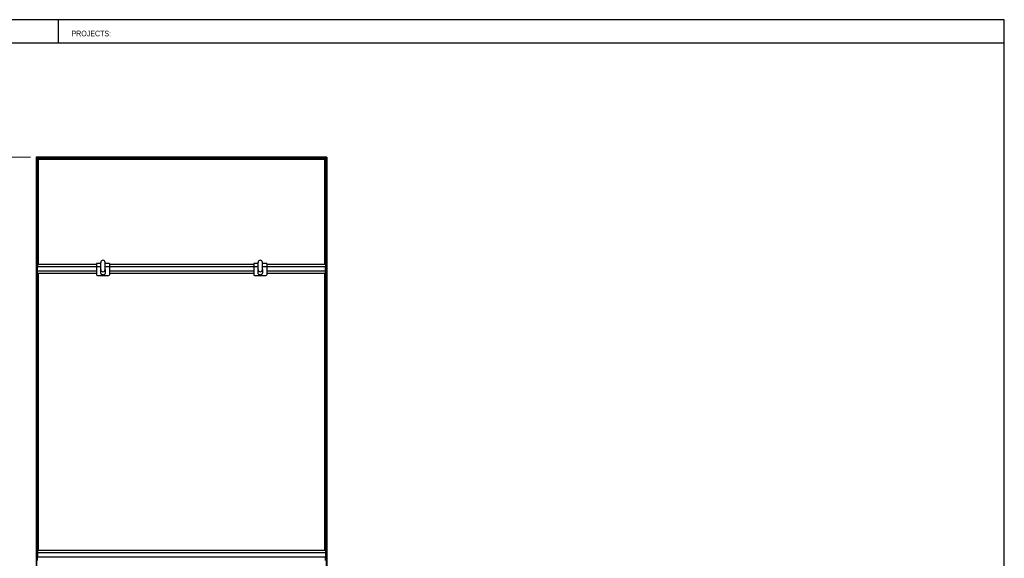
# Model space of a CAD drawing. Header units: millimetres. Extents: x 130 to 5859, y 139 to 4070.
# Tile 3 of 3: x 2400 to 5807, y 2208 to 4070. Entities that reach past the tile are written whole.
import ezdxf

# ---------------------------------------------------------------- set-up
doc = ezdxf.new("R2010")
doc.units = ezdxf.units.MM
doc.header["$LTSCALE"] = 20
doc.layers.add('1轮廓实线层', color=7, linetype='Continuous')
doc.styles.add('SLDTEXTSTYLE1', font='Arial Narrow', dxfattribs={"width": 0.87})
doc.styles.add('SLDTEXTSTYLE2', font='ARIAL.TTF', dxfattribs={"width": 0.948})
doc.styles.add('SLDTEXTSTYLE3', font='ARIALBD.TTF', dxfattribs={"width": 0.948})
doc.dimstyles.new('SLDDIMSTYLE0', dxfattribs={"dimtxt": 30.819824, "dimasz": 30.819824, "dimexe": 0, "dimexo": 0.0625, "dimgap": 7.704956, "dimtad": 1, "dimdec": 1, "dimrnd": 1e-09, "dimzin": 4, "dimdsep": 46, "dimtxsty": 'SLDTEXTSTYLE3', "dimsah": 1, "dimcen": 0.09, "dimadec": 0, "dimazin": 1, "dimtfac": 1, "dimtdec": 1, "dimtofl": 0, "dimtmove": 0, "dimatfit": 3, "dimfxl": 1, "dimfrac": 2, "dimtolj": 1, "dimtzin": 12, "dimarcsym": 0})

# ---------------------------------------------------------------- blocks, each defined once
blk = doc.blocks.new('_D')
at = {"color": 7, "linetype": 'Continuous', "lineweight": 18}
for p, q in [((2437.4, 3594.5), (2050, 3594.5)), ((2070, 3594.5), (2070, 1194.5)), ((2437.4, 1194.5), (2050, 1194.5))]:
    blk.add_line(p, q, dxfattribs=at)
for points in [[(2070, 3594.5), (2065.2, 3563.7), (2074.7, 3563.7)], [(2070, 1194.5), (2074.7, 1225.3), (2065.2, 1225.3)]]:
    blk.add_solid(points, dxfattribs=at)
at = {"color": 7, "linetype": 'Continuous', "lineweight": 18, "insert": (2029, 2406.6), "char_height": 31.75, "attachment_point": 1, "rotation": 90, "style": 'SLDTEXTSTYLE2'}
blk.add_mtext('2400.0', dxfattribs=at)

msp = doc.modelspace()

# ---------------------------------------------------------------- linework, layer by layer
at = {"color": 7, "linetype": 'Continuous', "lineweight": 25}
for p, q in [((5806.63, 4070), (130.48, 4070)), ((2534.93, 3990), (2534.93, 4070)), ((5806.63, 140), (5806.63, 4070)), ((130.48, 3990), (5806.63, 3990))]:
    msp.add_line(p, q, dxfattribs=at)
at = {"layer": '1轮廓实线层'}
for p, q in [((3463.15, 3594.52), (2457.41, 3594.52)), ((2457.41, 3594.52), (2457.41, 1194.52)), ((3462.8, 3594.17), (2457.76, 3594.17)), ((2458.56, 3593.37), (2457.76, 3594.17)), ((2457.76, 1194.87), (2457.76, 3594.17)), ((2457.76, 3594.17), (2458.56, 3593.37)), ((3462, 3593.37), (2458.56, 3593.37)), ((2458.56, 3593.37), (2458.56, 1195.67)), ((3461.65, 3593.02), (2458.91, 3593.02)), ((2462.66, 3589.27), (2458.91, 3593.02)), ((2458.91, 1196.02), (2458.91, 3593.02)), ((2462.66, 3589.27), (2458.91, 3593.02)), ((2458.91, 3588.32), (2462.66, 3588.32)), ((3457.9, 3589.27), (2462.66, 3589.27)), ((2462.66, 3589.27), (2462.66, 3223.72)), ((2462.66, 3223.72), (2463.01, 3588.92)), ((3457.55, 3588.92), (2463.01, 3588.92)), ((2463.81, 3588.12), (2463.01, 3588.92)), ((2463.01, 3588.92), (2463.81, 3588.12)), ((3456.75, 3588.12), (2463.81, 3588.12)), ((2463.81, 3588.12), (2464.16, 3223.72)), ((3456.4, 3587.77), (2464.16, 3587.77)), ((2464.86, 3587.07), (2464.16, 3587.77)), ((2464.16, 3223.72), (2464.16, 3587.77)), ((2464.86, 3587.07), (2464.16, 3587.77)), ((2464.86, 3223.72), (2464.86, 3587.07)), ((3455.7, 3587.07), (2464.86, 3587.07)), ((3455.7, 3587.07), (3456.4, 3587.77)), ((3455.7, 3587.07), (3456.4, 3587.77)), ((3455.7, 3223.72), (3455.7, 3587.07)), ((3456.4, 3223.72), (3456.75, 3588.12)), ((3456.4, 3587.77), (3456.4, 3223.72)), ((3456.75, 3588.12), (3457.55, 3588.92)), ((3457.55, 3588.92), (3456.75, 3588.12)), ((3457.55, 3588.92), (3457.9, 3223.72)), ((3457.9, 3589.27), (3461.65, 3593.02)), ((3457.9, 3589.27), (3461.65, 3593.02)), ((3457.9, 3223.72), (3457.9, 3589.27)), ((3461.65, 3588.32), (3457.9, 3588.32)), ((3461.65, 3593.02), (3461.65, 1196.02)), ((3462, 3593.37), (3462.8, 3594.17)), ((3462.8, 3594.17), (3462, 3593.37)), ((3462, 1195.67), (3462, 3593.37)), ((3462.8, 3594.17), (3462.8, 1194.87)), ((3463.15, 1194.52), (3463.15, 3594.52)), ((2462.66, 3568.72), (2458.91, 3568.72)), ((2458.91, 3556.32), (2462.66, 3556.32)), ((3457.9, 3568.72), (3461.65, 3568.72)), ((3461.65, 3556.32), (3457.9, 3556.32)), ((2462.66, 3536.72), (2458.91, 3536.72)), ((2458.91, 3524.32), (2462.66, 3524.32)), ((3457.9, 3536.72), (3461.65, 3536.72)), ((3461.65, 3524.32), (3457.9, 3524.32)), ((2462.66, 3504.72), (2458.91, 3504.72)), ((2458.91, 3492.32), (2462.66, 3492.32)), ((3457.9, 3504.72), (3461.65, 3504.72)), ((3461.65, 3492.32), (3457.9, 3492.32)), ((2462.66, 3472.72), (2458.91, 3472.72)), ((2458.91, 3460.32), (2462.66, 3460.32)), ((2462.66, 3440.72), (2458.91, 3440.72)), ((3457.9, 3472.72), (3461.65, 3472.72)), ((3461.65, 3460.32), (3457.9, 3460.32)), ((3457.9, 3440.72), (3461.65, 3440.72)), ((2458.91, 3428.32), (2462.66, 3428.32)), ((2462.66, 3408.72), (2458.91, 3408.72)), ((3461.65, 3428.32), (3457.9, 3428.32)), ((3457.9, 3408.72), (3461.65, 3408.72)), ((2458.91, 3396.32), (2462.66, 3396.32)), ((2462.66, 3376.72), (2458.91, 3376.72)), ((3461.65, 3396.32), (3457.9, 3396.32)), ((3457.9, 3376.72), (3461.65, 3376.72)), ((2458.91, 3364.32), (2462.66, 3364.32)), ((2462.66, 3344.72), (2458.91, 3344.72)), ((3461.65, 3364.32), (3457.9, 3364.32)), ((3457.9, 3344.72), (3461.65, 3344.72)), ((2458.91, 3332.32), (2462.66, 3332.32)), ((2462.66, 3312.72), (2458.91, 3312.72)), ((3461.65, 3332.32), (3457.9, 3332.32)), ((3457.9, 3312.72), (3461.65, 3312.72)), ((2458.91, 3300.32), (2462.66, 3300.32)), ((2462.66, 3280.72), (2458.91, 3280.72)), ((3461.65, 3300.32), (3457.9, 3300.32)), ((3457.9, 3280.72), (3461.65, 3280.72)), ((2458.91, 3268.32), (2462.66, 3268.32)), ((2462.66, 3248.72), (2458.91, 3248.72)), ((2458.91, 3236.32), (2462.66, 3236.32)), ((3461.65, 3268.32), (3457.9, 3268.32)), ((3457.9, 3248.72), (3461.65, 3248.72)), ((3461.65, 3236.32), (3457.9, 3236.32)), ((2459.28, 3216.72), (2458.91, 3216.72)), ((2458.91, 3204.32), (2459.28, 3204.32)), ((2462.28, 3226.72), (2459.28, 3226.72)), ((2459.28, 3226.72), (2459.28, 3217.72)), ((2462.28, 3217.72), (2459.28, 3217.72)), ((2459.28, 3189.81), (2459.28, 3217.72)), ((2462.28, 3226.72), (2462.28, 3217.72)), ((2462.28, 3189.81), (2462.28, 3217.72)), ((2462.28, 3216.22), (2665.78, 3216.22)), ((2665.78, 3223.72), (2462.66, 3223.72)), ((2680.78, 3226.87), (2665.78, 3226.87)), ((2665.78, 3226.87), (2665.78, 3216.22)), ((2665.78, 3216.22), (2665.78, 3188.22)), ((2665.78, 3216.22), (2680.78, 3216.22)), ((2680.78, 3205.87), (2680.78, 3230.86)), ((2680.78, 3205.8), (2680.78, 3205.87)), ((2680.78, 3194.71), (2680.78, 3205.8)), ((2695.78, 3205.87), (2695.78, 3230.86)), ((2710.78, 3226.87), (2695.78, 3226.87)), ((2695.78, 3216.22), (2710.78, 3216.22)), ((2695.78, 3205.87), (2695.78, 3205.8)), ((2695.78, 3205.8), (2695.78, 3194.71)), ((2710.78, 3226.87), (2710.78, 3216.22)), ((3209.78, 3223.72), (2710.78, 3223.72)), ((2710.78, 3216.22), (2710.78, 3188.22)), ((2710.78, 3216.22), (3209.78, 3216.22)), ((3224.78, 3226.87), (3209.78, 3226.87)), ((3209.78, 3226.87), (3209.78, 3216.22)), ((3209.78, 3216.22), (3209.78, 3188.22)), ((3209.78, 3216.22), (3224.78, 3216.22)), ((3224.78, 3205.87), (3224.78, 3230.86)), ((3224.78, 3205.8), (3224.78, 3205.87)), ((3224.78, 3194.71), (3224.78, 3205.8)), ((3239.78, 3205.87), (3239.78, 3230.86)), ((3254.78, 3226.87), (3239.78, 3226.87)), ((3239.78, 3216.22), (3254.78, 3216.22)), ((3239.78, 3205.87), (3239.78, 3205.8)), ((3239.78, 3205.8), (3239.78, 3194.71)), ((3254.78, 3226.87), (3254.78, 3216.22)), ((3457.9, 3223.72), (3254.78, 3223.72)), ((3254.78, 3216.22), (3254.78, 3188.22)), ((3254.78, 3216.22), (3458.28, 3216.22)), ((3461.28, 3226.72), (3458.28, 3226.72)), ((3458.28, 3226.72), (3458.28, 3217.72)), ((3461.28, 3217.72), (3458.28, 3217.72)), ((3458.28, 3189.81), (3458.28, 3217.72)), ((3461.28, 3226.72), (3461.28, 3217.72)), ((3461.28, 3189.81), (3461.28, 3217.72)), ((3461.28, 3216.72), (3461.65, 3216.72)), ((3461.65, 3204.32), (3461.28, 3204.32)), ((2459.28, 3184.72), (2458.91, 3184.72)), ((2458.91, 3172.32), (2459.28, 3172.32)), ((2462.28, 3189.81), (2459.28, 3189.81)), ((2459.28, 3189.81), (2459.28, 3186)), ((2462.28, 3186), (2459.28, 3186)), ((2459.28, 3148.21), (2459.28, 3186)), ((2462.28, 3201.22), (2665.78, 3201.22)), ((2462.28, 3193.72), (2665.78, 3193.72)), ((2462.28, 3189.81), (2462.28, 3186)), ((2462.28, 3148.21), (2462.28, 3186)), ((2462.66, 3184.72), (2462.28, 3184.72)), ((2462.28, 3172.32), (2462.66, 3172.32)), ((2463.01, 3193.72), (2462.66, 2235)), ((2462.66, 2235), (2463.01, 3193.72)), ((2463.81, 2235), (2464.16, 3193.72)), ((2464.16, 3193.72), (2463.81, 2235)), ((2464.86, 2235), (2464.86, 3193.72)), ((2668.78, 3185.22), (2707.78, 3185.22)), ((2710.78, 3201.22), (3209.78, 3201.22)), ((2710.78, 3193.72), (3209.78, 3193.72)), ((3212.78, 3185.22), (3251.78, 3185.22)), ((3254.78, 3201.22), (3458.28, 3201.22)), ((3254.78, 3193.72), (3457.9, 3193.72)), ((3455.7, 2235), (3455.7, 3193.72)), ((3456.75, 3193.72), (3456.4, 2235)), ((3456.4, 2235), (3456.75, 3193.72)), ((3457.55, 2235), (3457.9, 3193.72)), ((3457.9, 3193.72), (3457.55, 2235)), ((3457.9, 3184.72), (3458.28, 3184.72)), ((3458.28, 3172.32), (3457.9, 3172.32)), ((3461.28, 3189.81), (3458.28, 3189.81)), ((3458.28, 3189.81), (3458.28, 3186)), ((3461.28, 3186), (3458.28, 3186)), ((3458.28, 3148.21), (3458.28, 3186)), ((3461.28, 3189.81), (3461.28, 3186)), ((3461.28, 3148.21), (3461.28, 3186)), ((3461.28, 3184.72), (3461.65, 3184.72)), ((3461.65, 3172.32), (3461.28, 3172.32)), ((2459.28, 3152.72), (2458.91, 3152.72)), ((2458.91, 3140.32), (2462.66, 3140.32)), ((2462.28, 3148.21), (2459.28, 3148.21)), ((2459.28, 3148.21), (2459.28, 3145.32)), ((2462.28, 3145.32), (2459.28, 3145.32)), ((2462.66, 3152.72), (2462.28, 3152.72)), ((2462.28, 3148.21), (2462.28, 3145.32)), ((3457.9, 3152.72), (3458.28, 3152.72)), ((3461.65, 3140.32), (3457.9, 3140.32)), ((3461.28, 3148.21), (3458.28, 3148.21)), ((3458.28, 3148.21), (3458.28, 3145.32)), ((3461.28, 3145.32), (3458.28, 3145.32)), ((3461.28, 3152.72), (3461.65, 3152.72)), ((3461.28, 3148.21), (3461.28, 3145.32)), ((2462.66, 3120.72), (2458.91, 3120.72)), ((2458.91, 3108.32), (2462.66, 3108.32)), ((3457.9, 3120.72), (3461.65, 3120.72)), ((3461.65, 3108.32), (3457.9, 3108.32)), ((2462.66, 3088.72), (2458.91, 3088.72)), ((2458.91, 3076.32), (2462.66, 3076.32)), ((3457.9, 3088.72), (3461.65, 3088.72)), ((3461.65, 3076.32), (3457.9, 3076.32)), ((2462.66, 3056.72), (2458.91, 3056.72)), ((2458.91, 3044.32), (2462.66, 3044.32)), ((3457.9, 3056.72), (3461.65, 3056.72)), ((3461.65, 3044.32), (3457.9, 3044.32)), ((2462.66, 3024.72), (2458.91, 3024.72)), ((2458.91, 3012.32), (2462.66, 3012.32)), ((3457.9, 3024.72), (3461.65, 3024.72)), ((3461.65, 3012.32), (3457.9, 3012.32)), ((2462.66, 2992.72), (2458.91, 2992.72)), ((2458.91, 2980.32), (2462.66, 2980.32)), ((3457.9, 2992.72), (3461.65, 2992.72)), ((3461.65, 2980.32), (3457.9, 2980.32)), ((2462.66, 2960.72), (2458.91, 2960.72)), ((2458.91, 2948.32), (2462.66, 2948.32)), ((3457.9, 2960.72), (3461.65, 2960.72)), ((3461.65, 2948.32), (3457.9, 2948.32)), ((2462.66, 2928.72), (2458.91, 2928.72)), ((2458.91, 2916.32), (2462.66, 2916.32)), ((2462.66, 2896.72), (2458.91, 2896.72)), ((3457.9, 2928.72), (3461.65, 2928.72)), ((3461.65, 2916.32), (3457.9, 2916.32)), ((3457.9, 2896.72), (3461.65, 2896.72)), ((2458.91, 2884.32), (2462.66, 2884.32)), ((2462.66, 2864.72), (2458.91, 2864.72)), ((3461.65, 2884.32), (3457.9, 2884.32)), ((3457.9, 2864.72), (3461.65, 2864.72)), ((2458.91, 2852.32), (2462.66, 2852.32)), ((2462.66, 2832.72), (2458.91, 2832.72)), ((3461.65, 2852.32), (3457.9, 2852.32)), ((3457.9, 2832.72), (3461.65, 2832.72)), ((2458.91, 2820.32), (2462.66, 2820.32)), ((2462.66, 2800.72), (2458.91, 2800.72)), ((3461.65, 2820.32), (3457.9, 2820.32)), ((3457.9, 2800.72), (3461.65, 2800.72)), ((2458.91, 2788.32), (2462.66, 2788.32)), ((2462.66, 2768.72), (2458.91, 2768.72)), ((3461.65, 2788.32), (3457.9, 2788.32)), ((3457.9, 2768.72), (3461.65, 2768.72)), ((2458.91, 2756.32), (2462.66, 2756.32)), ((2462.66, 2736.72), (2458.91, 2736.72)), ((3461.65, 2756.32), (3457.9, 2756.32)), ((3457.9, 2736.72), (3461.65, 2736.72)), ((2458.91, 2724.32), (2462.66, 2724.32)), ((2462.66, 2704.72), (2458.91, 2704.72)), ((2458.91, 2692.32), (2462.66, 2692.32)), ((3461.65, 2724.32), (3457.9, 2724.32)), ((3457.9, 2704.72), (3461.65, 2704.72)), ((3461.65, 2692.32), (3457.9, 2692.32)), ((2462.66, 2672.72), (2458.91, 2672.72)), ((2458.91, 2660.32), (2462.66, 2660.32)), ((3457.9, 2672.72), (3461.65, 2672.72)), ((3461.65, 2660.32), (3457.9, 2660.32)), ((2462.66, 2640.72), (2458.91, 2640.72)), ((2458.91, 2628.32), (2462.66, 2628.32)), ((3457.9, 2640.72), (3461.65, 2640.72)), ((3461.65, 2628.32), (3457.9, 2628.32)), ((2462.66, 2608.72), (2458.91, 2608.72)), ((2458.91, 2596.32), (2462.66, 2596.32)), ((3457.9, 2608.72), (3461.65, 2608.72)), ((3461.65, 2596.32), (3457.9, 2596.32)), ((2462.66, 2576.72), (2458.91, 2576.72)), ((2458.91, 2564.32), (2462.66, 2564.32)), ((3457.9, 2576.72), (3461.65, 2576.72)), ((3461.65, 2564.32), (3457.9, 2564.32)), ((2462.66, 2544.72), (2458.91, 2544.72)), ((2458.91, 2532.32), (2462.66, 2532.32)), ((3457.9, 2544.72), (3461.65, 2544.72)), ((3461.65, 2532.32), (3457.9, 2532.32)), ((2462.66, 2512.72), (2458.91, 2512.72)), ((2458.91, 2500.32), (2462.66, 2500.32)), ((3457.9, 2512.72), (3461.65, 2512.72)), ((3461.65, 2500.32), (3457.9, 2500.32)), ((2462.66, 2480.72), (2458.91, 2480.72)), ((2458.91, 2468.32), (2462.66, 2468.32)), ((3457.9, 2480.72), (3461.65, 2480.72)), ((3461.65, 2468.32), (3457.9, 2468.32)), ((2462.66, 2448.72), (2458.91, 2448.72)), ((2458.91, 2436.32), (2462.66, 2436.32)), ((3457.9, 2448.72), (3461.65, 2448.72)), ((3461.65, 2436.32), (3457.9, 2436.32)), ((2462.66, 2416.72), (2458.91, 2416.72)), ((2458.91, 2404.32), (2462.66, 2404.32)), ((2458.91, 2384.72), (2462.66, 2384.72)), ((3457.9, 2416.72), (3461.65, 2416.72)), ((3461.65, 2404.32), (3457.9, 2404.32)), ((3461.65, 2384.72), (3457.9, 2384.72)), ((2462.66, 2372.32), (2458.91, 2372.32)), ((2458.91, 2352.72), (2462.66, 2352.72)), ((3457.9, 2372.32), (3461.65, 2372.32)), ((3461.65, 2352.72), (3457.9, 2352.72)), ((2462.66, 2340.32), (2458.91, 2340.32)), ((2458.91, 2320.72), (2462.66, 2320.72)), ((3457.9, 2340.32), (3461.65, 2340.32)), ((3461.65, 2320.72), (3457.9, 2320.72)), ((2462.66, 2308.32), (2458.91, 2308.32)), ((2458.91, 2288.72), (2462.66, 2288.72)), ((3457.9, 2308.32), (3461.65, 2308.32)), ((3461.65, 2288.72), (3457.9, 2288.72)), ((2462.66, 2276.32), (2458.91, 2276.32)), ((2458.91, 2256.72), (2462.66, 2256.72)), ((3457.9, 2276.32), (3461.65, 2276.32)), ((3461.65, 2256.72), (3457.9, 2256.72)), ((2462.66, 2244.32), (2458.91, 2244.32)), ((2458.91, 2224.72), (2459.28, 2224.72)), ((2462.28, 2240.03), (2459.28, 2240.03)), ((2459.28, 2240.03), (2459.28, 2230.2)), ((2462.28, 2230.2), (2459.28, 2230.2)), ((2459.28, 2230.2), (2459.28, 2210.2)), ((2462.28, 2240.03), (2462.28, 2230.2)), ((2462.28, 2230.2), (2462.28, 2210.2)), ((2462.28, 2227.63), (3458.28, 2227.63)), ((3458.28, 2235), (2462.66, 2235)), ((3457.9, 2244.32), (3461.65, 2244.32)), ((3461.28, 2240.03), (3458.28, 2240.03)), ((3458.28, 2240.03), (3458.28, 2230.2)), ((3461.28, 2230.2), (3458.28, 2230.2)), ((3458.28, 2230.2), (3458.28, 2210.2)), ((3461.28, 2240.03), (3461.28, 2230.2)), ((3461.28, 2230.2), (3461.28, 2210.2)), ((3461.65, 2224.72), (3461.28, 2224.72)), ((2459.28, 2212.32), (2458.91, 2212.32)), ((2459.28, 2200.03), (2459.28, 2210.2)), ((2462.28, 2210.2), (2459.28, 2210.2)), ((2462.28, 2212.63), (3458.28, 2212.63)), ((2462.28, 2200.03), (2462.28, 2210.2)), ((3458.28, 2200.03), (3458.28, 2210.2)), ((3461.28, 2210.2), (3458.28, 2210.2)), ((3461.28, 2212.32), (3461.65, 2212.32)), ((3461.28, 2200.03), (3461.28, 2210.2))]:
    msp.add_line(p, q, dxfattribs=at)
for centre, radius, start, end in [((2688.28, 3230.85), 7.5, 0.02615, 179.97385), ((3232.28, 3230.85), 7.5, 0.02615, 179.97385), ((2688.28, 3205.88), 7.5, 180.02615, 359.97385), ((2688.28, 3205.81), 7.5, 180.02615, 359.97385), ((2688.28, 3205.81), 7.5, 180.02615, 359.97385), ((3232.28, 3205.88), 7.5, 180.02615, 359.97385), ((3232.28, 3205.81), 7.5, 180.02615, 359.97385), ((3232.28, 3205.81), 7.5, 180.02615, 359.97385), ((2668.78, 3188.22), 3, 180, 270), ((2707.78, 3188.22), 3, 270, 0), ((3212.78, 3188.22), 3, 180, 270), ((3251.78, 3188.22), 3, 270, 0)]:
    msp.add_arc(centre, radius, start, end, dxfattribs=at)
for points, knots in [([(2457.76, 3594.17), (2457.72, 3594.21), (2457.67, 3594.26), (2457.59, 3594.34), (2457.54, 3594.38), (2457.48, 3594.45), (2457.45, 3594.48), (2457.42, 3594.51), (2457.41, 3594.52), (2457.41, 3594.52)], [0, 0, 0, 0, 0.25, 0.25, 0.5, 0.5, 0.75, 0.75, 1, 1, 1, 1]), ([(2457.76, 3594.17), (2457.72, 3594.21), (2457.67, 3594.26), (2457.59, 3594.34), (2457.54, 3594.38), (2457.48, 3594.45), (2457.45, 3594.48), (2457.42, 3594.51), (2457.41, 3594.52), (2457.41, 3594.52)], [0, 0, 0, 0, 0.25, 0.25, 0.5, 0.5, 0.75, 0.75, 1, 1, 1, 1]), ([(2458.91, 3593.02), (2458.91, 3593.02), (2458.9, 3593.03), (2458.87, 3593.06), (2458.84, 3593.09), (2458.77, 3593.16), (2458.73, 3593.2), (2458.64, 3593.28), (2458.6, 3593.33), (2458.56, 3593.37)], [0, 0, 0, 0, 0.25, 0.25, 0.5, 0.5, 0.75, 0.75, 1, 1, 1, 1]), ([(2458.91, 3593.02), (2458.91, 3593.02), (2458.9, 3593.03), (2458.87, 3593.06), (2458.84, 3593.09), (2458.77, 3593.16), (2458.73, 3593.2), (2458.64, 3593.28), (2458.6, 3593.33), (2458.56, 3593.37)], [0, 0, 0, 0, 0.25, 0.25, 0.5, 0.5, 0.75, 0.75, 1, 1, 1, 1]), ([(2463.01, 3588.92), (2462.97, 3588.96), (2462.92, 3589.01), (2462.84, 3589.09), (2462.79, 3589.13), (2462.73, 3589.2), (2462.7, 3589.23), (2462.67, 3589.26), (2462.66, 3589.27), (2462.66, 3589.27)], [0, 0, 0, 0, 0.25, 0.25, 0.5, 0.5, 0.75, 0.75, 1, 1, 1, 1]), ([(2463.01, 3588.92), (2462.97, 3588.96), (2462.92, 3589.01), (2462.84, 3589.09), (2462.79, 3589.13), (2462.73, 3589.2), (2462.7, 3589.23), (2462.67, 3589.26), (2462.66, 3589.27), (2462.66, 3589.27)], [0, 0, 0, 0, 0.25, 0.25, 0.5, 0.5, 0.75, 0.75, 1, 1, 1, 1]), ([(2464.16, 3587.77), (2464.16, 3587.77), (2464.15, 3587.78), (2464.12, 3587.81), (2464.09, 3587.84), (2464.02, 3587.91), (2463.98, 3587.95), (2463.89, 3588.03), (2463.85, 3588.08), (2463.81, 3588.12)], [0, 0, 0, 0, 0.25, 0.25, 0.5, 0.5, 0.75, 0.75, 1, 1, 1, 1]), ([(2464.16, 3587.77), (2464.16, 3587.77), (2464.15, 3587.78), (2464.12, 3587.81), (2464.09, 3587.84), (2464.02, 3587.91), (2463.98, 3587.95), (2463.89, 3588.03), (2463.85, 3588.08), (2463.81, 3588.12)], [0, 0, 0, 0, 0.25, 0.25, 0.5, 0.5, 0.75, 0.75, 1, 1, 1, 1]), ([(3456.4, 3587.77), (3456.4, 3587.77), (3456.41, 3587.78), (3456.44, 3587.81), (3456.47, 3587.84), (3456.53, 3587.91), (3456.58, 3587.95), (3456.66, 3588.03), (3456.71, 3588.08), (3456.75, 3588.12)], [0, 0, 0, 0, 0.25, 0.25, 0.5, 0.5, 0.75, 0.75, 1, 1, 1, 1]), ([(3456.4, 3587.77), (3456.4, 3587.77), (3456.41, 3587.78), (3456.44, 3587.81), (3456.47, 3587.84), (3456.53, 3587.91), (3456.58, 3587.95), (3456.66, 3588.03), (3456.71, 3588.08), (3456.75, 3588.12)], [0, 0, 0, 0, 0.25, 0.25, 0.5, 0.5, 0.75, 0.75, 1, 1, 1, 1]), ([(3457.55, 3588.92), (3457.59, 3588.96), (3457.63, 3589.01), (3457.72, 3589.09), (3457.76, 3589.13), (3457.83, 3589.2), (3457.86, 3589.23), (3457.89, 3589.26), (3457.9, 3589.27), (3457.9, 3589.27)], [0, 0, 0, 0, 0.25, 0.25, 0.5, 0.5, 0.75, 0.75, 1, 1, 1, 1]), ([(3457.55, 3588.92), (3457.59, 3588.96), (3457.63, 3589.01), (3457.72, 3589.09), (3457.76, 3589.13), (3457.83, 3589.2), (3457.86, 3589.23), (3457.89, 3589.26), (3457.9, 3589.27), (3457.9, 3589.27)], [0, 0, 0, 0, 0.25, 0.25, 0.5, 0.5, 0.75, 0.75, 1, 1, 1, 1]), ([(3461.65, 3593.02), (3461.65, 3593.02), (3461.66, 3593.03), (3461.69, 3593.06), (3461.72, 3593.09), (3461.78, 3593.16), (3461.83, 3593.2), (3461.91, 3593.28), (3461.96, 3593.33), (3462, 3593.37)], [0, 0, 0, 0, 0.25, 0.25, 0.5, 0.5, 0.75, 0.75, 1, 1, 1, 1]), ([(3461.65, 3593.02), (3461.65, 3593.02), (3461.66, 3593.03), (3461.69, 3593.06), (3461.72, 3593.09), (3461.78, 3593.16), (3461.83, 3593.2), (3461.91, 3593.28), (3461.96, 3593.33), (3462, 3593.37)], [0, 0, 0, 0, 0.25, 0.25, 0.5, 0.5, 0.75, 0.75, 1, 1, 1, 1]), ([(3462.8, 3594.17), (3462.84, 3594.21), (3462.88, 3594.26), (3462.97, 3594.34), (3463.01, 3594.38), (3463.08, 3594.45), (3463.11, 3594.48), (3463.14, 3594.51), (3463.15, 3594.52), (3463.15, 3594.52)], [0, 0, 0, 0, 0.25, 0.25, 0.5, 0.5, 0.75, 0.75, 1, 1, 1, 1]), ([(3462.8, 3594.17), (3462.84, 3594.21), (3462.88, 3594.26), (3462.97, 3594.34), (3463.01, 3594.38), (3463.08, 3594.45), (3463.11, 3594.48), (3463.14, 3594.51), (3463.15, 3594.52), (3463.15, 3594.52)], [0, 0, 0, 0, 0.25, 0.25, 0.5, 0.5, 0.75, 0.75, 1, 1, 1, 1]), ([(2688.28, 3187.21), (2687.58, 3187.27), (2686.14, 3187.38), (2684.11, 3188.35), (2682.3, 3189.96), (2681.02, 3192.18), (2680.86, 3193.89), (2680.78, 3194.71)], [0, 0, 0, 0, 0.1767613, 0.3670593, 0.5634541, 0.7902149, 1, 1, 1, 1]), ([(2695.78, 3194.71), (2695.72, 3194.02), (2695.61, 3192.58), (2694.64, 3190.54), (2693.03, 3188.74), (2690.82, 3187.45), (2689.1, 3187.29), (2688.28, 3187.21)], [0, 0, 0, 0, 0.17686506, 0.36723941, 0.56364751, 0.79033567, 1, 1, 1, 1]), ([(3232.28, 3187.21), (3231.58, 3187.27), (3230.14, 3187.38), (3228.11, 3188.35), (3226.3, 3189.96), (3225.02, 3192.18), (3224.86, 3193.89), (3224.78, 3194.71)], [0, 0, 0, 0, 0.1767613, 0.3670593, 0.5634541, 0.7902149, 1, 1, 1, 1]), ([(3239.78, 3194.71), (3239.72, 3194.02), (3239.61, 3192.58), (3238.64, 3190.54), (3237.03, 3188.74), (3234.82, 3187.45), (3233.1, 3187.29), (3232.28, 3187.21)], [0, 0, 0, 0, 0.17686506, 0.36723941, 0.56364751, 0.79033567, 1, 1, 1, 1])]:
    msp.add_open_spline(points, degree=3, knots=knots, dxfattribs=at)

# ---------------------------------------------------------------- texts
at = {"color": 7, "linetype": 'Continuous', "lineweight": 18, "insert": (2579.58, 4032.01), "char_height": 19.55, "attachment_point": 1, "style": 'SLDTEXTSTYLE1'}
msp.add_mtext('PROJECTS:', dxfattribs=at)

# ---------------------------------------------------------------- dimensions: what is measured, and where the dimension line sits
at = {"color": 7, "linetype": 'Continuous', "lineweight": 18}
dim = msp.add_linear_dim(base=(2069.97, 1194.52), p1=(2457.41, 3594.52), p2=(2457.41, 1194.52), angle=90, dimstyle='SLDDIMSTYLE0', dxfattribs=at)
dim.commit()
dim.dimension.update_dxf_attribs({"geometry": '_D', "text_midpoint": (2069.97, 2471.26), "dimtype": 160})

doc.saveas('drawing.dxf')
